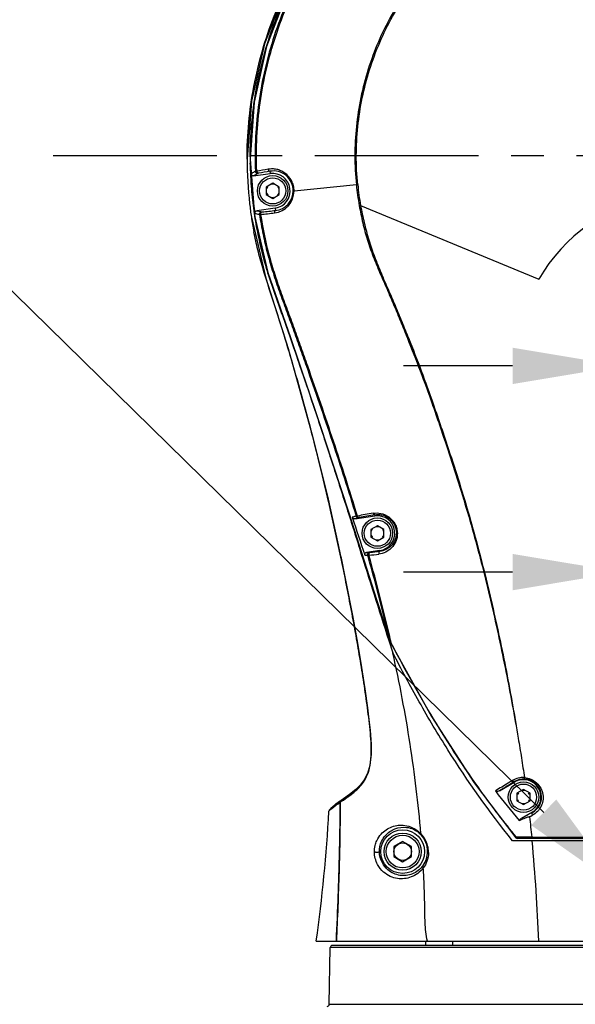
# Model space of a CAD drawing. Header units: millimetres. Extents: x 7426 to 8300, y 123 to 421.
# Tile 68 of 197: x 8007.33 to 8013.7, y 237.42 to 248.71. Entities that reach past the tile are written whole.
import ezdxf
from ezdxf import colors
from ezdxf.entities.mleader import LeaderData, LeaderLine
from ezdxf.math import Vec2, Vec3

# ---------------------------------------------------------------- set-up
doc = ezdxf.new("R2010")
doc.units = ezdxf.units.MM
doc.linetypes.add('CENTER', pattern=[0.6, 0.375, -0.075, 0.075, -0.075])
for name, color, linetype in [('中心线', 7, 'CENTER'), ('外形图', 7, 'Continuous'), ('多重引线', 7, 'Continuous'), ('尺寸标注', 7, 'Continuous')]:
    doc.layers.add(name, color=color, linetype=linetype)
doc.styles.add('微软雅黑', font='msyh.ttc')
doc.dimstyles.new('尺寸标注_1_20比例', dxfattribs={"dimtxt": 1.5, "dimasz": 1.25, "dimexe": 0.5, "dimexo": 0.4, "dimgap": 0.5, "dimtad": 1, "dimdec": 1, "dimlfac": 20, "dimdsep": 46, "dimtxsty": '微软雅黑', "dimcen": 0.09, "dimadec": 0, "dimazin": 0, "dimtp": 0.01, "dimtm": 0.01, "dimtfac": 1, "dimtdec": 1, "dimtofl": 0, "dimtmove": 0, "dimatfit": 3, "dimfxl": 1, "dimtolj": 1, "dimarcsym": 0})

# ---------------------------------------------------------------- blocks, each defined once
blk = doc.blocks.new('*D1249')
at = {"layer": 'Defpoints', "color": 0}
for p in [(8017.232, 244.741), (8014.232, 238.747), (8017.232, 238.747)]:
    blk.add_point(p, dxfattribs=at)
at = {"layer": '尺寸标注', "color": 0, "lineweight": -2}
for p, q in [((8014.232, 239.147), (8014.232, 245.241)), ((8017.232, 239.147), (8017.232, 245.241)), ((8012.982, 244.741), (8011.732, 244.741)), ((8018.482, 244.741), (8024.577, 244.741))]:
    blk.add_line(p, q, dxfattribs=at)
at = {"layer": '尺寸标注', "color": 0}
for points in [[(8012.982, 244.532), (8012.982, 244.949), (8014.232, 244.741)], [(8018.482, 244.949), (8018.482, 244.532), (8017.232, 244.741)]]:
    blk.add_solid(points, dxfattribs=at)
at = {"layer": '尺寸标注', "color": 0, "insert": (8023.013, 246.016), "char_height": 1.5, "attachment_point": 5, "style": '微软雅黑'}
blk.add_mtext('\\A1;60', dxfattribs=at)
blk = doc.blocks.new('*D1252')
at = {"layer": 'Defpoints', "color": 0}
for p in [(8011.614, 279.847), (8023.632, 227.147), (8043.397, 227.147)]:
    blk.add_point(p, dxfattribs=at)
at = {"layer": '尺寸标注', "color": 0, "lineweight": -2}
for p, q in [((8012.014, 279.847), (8043.897, 279.847)), ((8043.397, 278.597), (8043.397, 228.397)), ((8024.032, 227.147), (8043.897, 227.147))]:
    blk.add_line(p, q, dxfattribs=at)
at = {"layer": '尺寸标注', "color": 0}
for points in [[(8043.605, 278.597), (8043.188, 278.597), (8043.397, 279.847)], [(8043.188, 228.397), (8043.605, 228.397), (8043.397, 227.147)]]:
    blk.add_solid(points, dxfattribs=at)
at = {"layer": '尺寸标注', "color": 0, "insert": (8042.117, 253.497), "char_height": 1.5, "attachment_point": 5, "rotation": 90, "style": '微软雅黑'}
blk.add_mtext('\\A1;1054', dxfattribs=at)
blk = doc.blocks.new('*D1257')
at = {"layer": 'Defpoints', "color": 0}
for p in [(8014.482, 243.277), (8015.732, 226.113), (8014.482, 222.262)]:
    blk.add_point(p, dxfattribs=at)
at = {"layer": '尺寸标注', "color": 0, "lineweight": -2}
for p, q in [((8014.482, 242.877), (8014.482, 221.762)), ((8015.732, 225.713), (8015.732, 221.762)), ((8013.232, 222.262), (8011.982, 222.262)), ((8016.982, 222.262), (8021.301, 222.262))]:
    blk.add_line(p, q, dxfattribs=at)
at = {"layer": '尺寸标注', "color": 0}
for points in [[(8013.232, 222.054), (8013.232, 222.47), (8014.482, 222.262)], [(8016.982, 222.47), (8016.982, 222.054), (8015.732, 222.262)]]:
    blk.add_solid(points, dxfattribs=at)
at = {"layer": '尺寸标注', "color": 0, "insert": (8019.767, 223.538), "char_height": 1.5, "attachment_point": 5, "style": '微软雅黑'}
blk.add_mtext('\\A1;25', dxfattribs=at)
blk = doc.blocks.new('*D1259')
at = {"layer": 'Defpoints', "color": 0}
for p in [(7979.832, 275.372), (8015.732, 226.113), (8015.732, 218.415)]:
    blk.add_point(p, dxfattribs=at)
at = {"layer": '尺寸标注', "color": 0, "lineweight": -2}
for p, q in [((7979.832, 274.972), (7979.832, 217.915)), ((8015.732, 225.713), (8015.732, 217.915)), ((7981.082, 218.415), (8014.482, 218.415))]:
    blk.add_line(p, q, dxfattribs=at)
at = {"layer": '尺寸标注', "color": 0}
for points in [[(7981.082, 218.623), (7981.082, 218.206), (7979.832, 218.415)], [(8014.482, 218.206), (8014.482, 218.623), (8015.732, 218.415)]]:
    blk.add_solid(points, dxfattribs=at)
at = {"layer": '尺寸标注', "color": 0, "insert": (7999.241, 219.693), "char_height": 1.5, "attachment_point": 5, "style": '微软雅黑'}
blk.add_mtext('\\A1;718', dxfattribs=at)
blk = doc.blocks.new('*D1295')
at = {"layer": 'Defpoints', "color": 0}
for p in [(8015.732, 242.377), (8015.732, 242.085), (8014.232, 238.747)]:
    blk.add_point(p, dxfattribs=at)
at = {"layer": '尺寸标注', "color": 0, "lineweight": -2}
for p, q in [((8014.232, 239.147), (8014.232, 242.877)), ((8015.732, 242.485), (8015.732, 242.877)), ((8012.982, 242.377), (8011.732, 242.377)), ((8016.982, 242.377), (8024.666, 242.377))]:
    blk.add_line(p, q, dxfattribs=at)
at = {"layer": '尺寸标注', "color": 0}
for points in [[(8012.982, 242.168), (8012.982, 242.585), (8014.232, 242.377)], [(8016.982, 242.585), (8016.982, 242.168), (8015.732, 242.377)]]:
    blk.add_solid(points, dxfattribs=at)
at = {"layer": '尺寸标注', "color": 0, "insert": (8023.115, 243.652), "char_height": 1.5, "attachment_point": 5, "style": '微软雅黑'}
blk.add_mtext('\\A1;30', dxfattribs=at)

msp = doc.modelspace()

# ---------------------------------------------------------------- linework, layer by layer
at = {"layer": '中心线', "linetype": 'CENTER', "ltscale": 5}
msp.add_line((8021.5911, 247.147), (8007.6298, 247.147), dxfattribs=at)
at = {"layer": '外形图', "color": 7, "linetype": 'Continuous'}
for p, q in [((8009.9717, 247.557), (8009.9404, 247.247)), ((8009.9751, 247.0532), (8009.975, 247.0645)), ((8009.9781, 247.0533), (8009.9778, 247.0645)), ((8010.014, 246.9181), (8010.2042, 246.9451)), ((8010.0337, 246.9712), (8010.0497, 246.9726)), ((8010.2003, 246.9718), (8010.2042, 246.9451)), ((8010.2323, 246.8336), (8010.1573, 246.7903)), ((8010.1573, 246.7903), (8010.1573, 246.7037)), ((8010.3073, 246.7903), (8010.2323, 246.8336)), ((8010.3073, 246.7037), (8010.3073, 246.7903)), ((8011.1916, 246.8168), (8010.4771, 246.7452)), ((8010.1573, 246.7037), (8010.2323, 246.6604)), ((8010.2323, 246.6604), (8010.3073, 246.7037)), ((8010.2604, 246.549), (8010.0497, 246.5191)), ((8010.2604, 246.549), (8010.2642, 246.5223)), ((8011.2396, 246.5801), (8013.2823, 245.7338)), ((8010.1718, 245.8182), (8010.1747, 245.8086)), ((8010.1735, 245.8187), (8010.1762, 245.8091)), ((8010.7558, 244.1213), (8010.722, 244.2227)), ((8010.7562, 244.1215), (8010.7224, 244.2229)), ((8010.6827, 243.9626), (8010.6827, 243.9626)), ((8010.6827, 243.9626), (8010.8588, 243.2469)), ((8010.6827, 243.9626), (8010.8837, 243.1396)), ((8011.0136, 242.5482), (8010.8837, 243.1396)), ((8011.4027, 243.0342), (8011.4046, 243.0201)), ((8011.1728, 242.9878), (8011.4046, 243.0201)), ((8011.4323, 242.9086), (8011.3573, 242.8653)), ((8011.3573, 242.8653), (8011.3573, 242.7787)), ((8011.5073, 242.8653), (8011.4323, 242.9086)), ((8011.5073, 242.7787), (8011.5073, 242.8653)), ((8011.3573, 242.7787), (8011.4323, 242.7354)), ((8011.4323, 242.7354), (8011.5073, 242.7787)), ((8011.0138, 242.5482), (8011.0079, 242.5763)), ((8011.4599, 242.624), (8011.3093, 242.6029)), ((8011.4599, 242.624), (8011.4611, 242.6153)), ((8011.5636, 241.5924), (8011.6098, 241.4506)), ((8011.5641, 241.5926), (8011.6098, 241.4506)), ((8011.5723, 241.5952), (8011.5733, 241.5958)), ((8011.5723, 241.5952), (8011.5751, 241.5868)), ((8011.5751, 241.5868), (8011.5866, 241.5602)), ((8011.5866, 241.5602), (8011.592, 241.563)), ((8012.8315, 239.8688), (8013.0073, 239.9703)), ((8013.0047, 239.9747), (8013.0073, 239.9703)), ((8013.1073, 239.8836), (8013.0323, 239.8403)), ((8013.1823, 239.8403), (8013.1073, 239.8836)), ((8013.0323, 239.8403), (8013.0323, 239.7537)), ((8013.0323, 239.7537), (8013.1073, 239.7104)), ((8013.1073, 239.7104), (8013.1823, 239.7537)), ((8013.1823, 239.7537), (8013.1823, 239.8403)), ((8010.8974, 239.6661), (8010.881, 239.6463)), ((8010.881, 239.6463), (8010.881, 239.6463)), ((8010.903, 239.6709), (8010.8881, 239.6543)), ((8010.8885, 239.654), (8010.8885, 239.654)), ((8010.891, 239.6501), (8010.8914, 239.6505)), ((8010.891, 239.6501), (8010.8913, 239.6504)), ((8010.8773, 239.6345), (8010.8773, 239.6346)), ((8013.2073, 239.6238), (8013.0821, 239.5516)), ((8013.2073, 239.6238), (8013.2088, 239.6212)), ((8013.0266, 239.3376), (8013.0188, 239.3313)), ((8013.038, 239.3376), (8013.0267, 239.3376)), ((8018.0277, 239.322), (8013.038, 239.322)), ((8013.2023, 239.3377), (8013.2125, 239.3377)), ((8011.7223, 239.2875), (8011.6223, 239.2298)), ((8011.6223, 239.2298), (8011.6223, 239.1143)), ((8011.8223, 239.2298), (8011.7223, 239.2875)), ((8011.8223, 239.1143), (8011.8223, 239.2298)), ((8018.115, 239.297), (8012.9817, 239.297)), ((8011.6223, 239.1143), (8011.7223, 239.0566)), ((8011.7223, 239.0566), (8011.8223, 239.1143)), ((8010.7323, 238.147), (8010.9626, 238.147)), ((8010.8801, 237.4216), (8010.8914, 238.0725)), ((8020.5721, 238.0725), (8010.8914, 238.0725)), ((8020.5471, 238.097), (8010.9164, 238.097)), ((8010.9626, 238.1465), (8020.502, 238.1465)), ((8011.9823, 238.147), (8011.9823, 238.097)), ((8012.2953, 238.147), (8012.2953, 238.097)), ((8010.8801, 237.4216), (8020.5845, 237.4216))]:
    msp.add_line(p, q, dxfattribs=at)
for points in [[(8019.8847, 243.971), (8019.674, 245.592), (8019.3641, 247.0157), (8019.0389, 248.0819), (8018.693, 248.9068), (8018.2673, 249.6156), (8017.7991, 250.1966), (8017.2997, 250.6541), (8016.7385, 251.0314), (8016.1252, 251.3221), (8015.4757, 251.5188), (8014.8053, 251.6165), (8014.1241, 251.6135), (8013.4503, 251.5097), (8012.8042, 251.3087), (8012.1965, 251.0142), (8011.6369, 250.631), (8011.14, 250.1687), (8010.7192, 249.6403), (8010.3832, 249.0577), (8010.1375, 248.431), (8009.9881, 247.7765)], [(8019.4611, 244.2452), (8019.3489, 245.7241), (8019.1704, 246.9078), (8018.9698, 247.8451), (8018.7481, 248.6124), (8018.4598, 249.2395), (8018.0906, 249.8105), (8017.6477, 250.3164), (8017.1455, 250.7428), (8016.5844, 251.0922), (8015.9764, 251.3565), (8015.3376, 251.5289), (8014.6803, 251.6056), (8014.0136, 251.5851), (8013.3579, 251.4682), (8012.7325, 251.2585), (8012.1451, 250.9594), (8011.6047, 250.5754), (8011.126, 250.1165), (8010.7215, 249.5948), (8010.3984, 249.0204), (8010.1622, 248.4029), (8010.0202, 247.7646), (8009.9742, 247.1113)], [(8009.9881, 247.7765), (8009.9385, 247.1112), (8009.9386, 247.1086)], [(8009.9742, 247.1113), (8010.0247, 246.4642), (8010.1749, 245.813), (8010.4347, 245.0664), (8010.739, 244.1728), (8011.1044, 243.0544), (8011.5723, 241.5952)], [(8009.9884, 246.4461), (8010.1522, 245.7481), (8010.41, 244.9388), (8010.6827, 243.9626)], [(8010.8588, 243.2469), (8010.9836, 242.6906), (8011.0751, 242.2466), (8011.1459, 241.8772), (8011.2027, 241.5609), (8011.249, 241.2843), (8011.2871, 241.0388), (8011.3181, 240.8187), (8011.3423, 240.6191), (8011.358, 240.439), (8011.3602, 240.287), (8011.3475, 240.1671), (8011.3212, 240.0716), (8011.2817, 239.9938), (8011.235, 239.9326), (8011.1834, 239.8821), (8011.1276, 239.8374), (8011.0695, 239.7953), (8011.0173, 239.7589)], [(8011.0124, 242.5542), (8011.1024, 242.1073), (8011.17, 241.7456), (8011.223, 241.4419), (8011.2656, 241.1802), (8011.3, 240.9505), (8011.3274, 240.7464), (8011.3481, 240.563), (8011.3599, 240.3995), (8011.359, 240.265), (8011.3458, 240.1582), (8011.3199, 240.0682), (8011.2822, 239.9947), (8011.2376, 239.9356), (8011.1873, 239.8855), (8011.132, 239.8406), (8011.0731, 239.7978), (8011.0173, 239.7589)], [(8011.5866, 241.5602), (8012.0519, 240.7193), (8012.5418, 239.9604), (8013.0187, 239.3312)], [(8011.0173, 239.7589), (8010.9428, 239.7052), (8010.8974, 239.6661)], [(8010.8792, 239.6427), (8010.8782, 239.6398), (8010.8775, 239.6364), (8010.8773, 239.6345)], [(8010.8807, 239.6457), (8010.8802, 239.6448), (8010.8792, 239.6427)], [(8011.0001, 239.7467), (8010.955, 239.7145), (8010.9502, 239.7106)]]:
    msp.add_lwpolyline(points, dxfattribs=at)
for centre, radius in [((8010.2323, 246.747), 0.175), ((8010.2323, 246.747), 0.15), ((8011.4323, 242.822), 0.175), ((8011.4323, 242.822), 0.15), ((8013.1073, 239.797), 0.175), ((8013.1073, 239.797), 0.15), ((8011.7223, 239.172), 0.25), ((8011.7223, 239.172), 0.2125), ((8011.7223, 239.172), 0.1875), ((8011.7223, 239.172), 0.1)]:
    msp.add_circle(centre, radius, dxfattribs=at)
for centre, radius, start, end in [((8014.4192, 247.1251), 4.446, 154.87631, 179.9928), ((8014.5465, 247.115), 4.6077, 180.04896, 186.43861), ((8014.3882, 247.1276), 4.4151, 180.02529, 180.21227), ((8014.3784, 247.1275), 4.4053, 180.21092, 184.29217), ((8014.3893, 247.1285), 4.4148, 179.88823, 180.22252), ((8014.3879, 247.1285), 4.4134, 180.2225, 180.83117), ((8014.4244, 247.1309), 4.4499, 181.00041, 188.35938), ((8019.5357, 192.6231), 55.1712, 99.76238, 99.90048), ((8010.0107, 246.9428), 0.0252, 182.62165, 187.92437), ((8014.4269, 247.1359), 4.4455, 182.5322, 188.34343), ((8019.3836, 193.592), 54.164, 99.76145, 99.90186), ((8010.2395, 246.7481), 0.2271, 359.7336, 99.92333), ((8010.2323, 246.747), 0.2, 278.08263, 98.08263), ((8010.2323, 246.747), 0.075, 139.99763, 160.00237), ((8010.2323, 246.747), 0.075, 79.99763, 100.00237), ((8010.2323, 246.747), 0.075, 19.99763, 40.00237), ((8011.1248, 247.7122), 0.8978, 274.26566, 275.26429), ((8014.5197, 247.1488), 3.3444, 185.69654, 189.83313), ((8014.4801, 247.1374), 3.2882, 185.57156, 189.75862), ((8010.2323, 246.747), 0.075, 199.99763, 220.00237), ((8010.2323, 246.747), 0.075, 259.99763, 280.00237), ((8010.2237, 246.7459), 0.2533, 276.3953, 359.82268), ((8010.2395, 246.748), 0.227, 276.24225, 359.78139), ((8010.2323, 246.747), 0.075, 319.99763, 340.00237), ((8015.0122, 244.7301), 2, 52.40948, 149.87949), ((8014.3064, 247.0873), 4.366, 186.43005, 188.44433), ((8014.0859, 247.0544), 4.1431, 188.44205, 190.78973), ((8014.4699, 247.1364), 4.4957, 188.34371, 189.03715), ((8014.2549, 247.0971), 4.2772, 188.96993, 197.18764), ((8004.8459, 294.6694), 48.4776, 276.21878, 276.40267), ((8004.7704, 295.4943), 49.2792, 276.22021, 276.40087), ((8015.6463, 247.5411), 5.7378, 197.31754, 198.65253), ((7987.6705, 238.1123), 23.7424, 16.50667, 17.19495), ((7927.8337, 216.4308), 87.4239, 18.53601, 19.070428), ((7984.7205, 237.243), 26.8178, 14.51106, 16.49659), ((7981.4145, 236.3735), 30.2362, 13.02302, 14.53643), ((7980.8855, 236.2474), 30.78, 12.83166, 13.02983), ((7980.7267, 236.2119), 30.9427, 11.86938, 12.83039), ((8017.3822, 207.8418), 35.7162, 99.66739, 99.9627), ((8017.0734, 209.7224), 33.791, 99.66103, 99.97057), ((8012.2635, 239.6567), 3.5051, 107.38449, 108.13105), ((8011.4323, 242.822), 0.2, 277.94772, 97.94772), ((8011.4323, 242.822), 0.075, 139.99763, 160.00237), ((8011.4323, 242.822), 0.075, 79.99763, 100.00237), ((8011.4323, 242.822), 0.075, 19.99763, 40.00237), ((8011.4323, 242.822), 0.075, 199.99763, 220.00237), ((8011.4323, 242.822), 0.075, 259.99763, 280.00237), ((8011.4323, 242.822), 0.075, 319.99763, 340.00237), ((8011.333, 247.9608), 5.3579, 269.7465, 270.08987), ((8011.3677, 242.5803), 0.0343, 187.89932, 197.1016), ((8008.0509, 274.239), 31.8386, 275.92021, 276.12702), ((8008.0114, 274.7641), 32.3333, 275.92271, 276.12473), ((8011.4839, 242.5926), 0.0363, 187.90285, 196.60458), ((8011.3101, 242.5779), 0.0228, 188.19732, 198.63255), ((8011.3484, 247.6915), 5.1213, 269.32998, 269.70382), ((7992.2134, 237.1515), 19.8745, 12.92775, 15.82174), ((8075.9833, 262.6989), 67.779, 197.726135, 198.139832), ((8011.7231, 241.6571), 0.1619, 202.25962, 203.3213), ((8011.7165, 241.6542), 0.1547, 203.30199, 207.11636), ((8011.6855, 241.6368), 0.1191, 212.47868, 218.27042), ((8010.2946, 240.3236), 1.0677, 356.66373, 356.82027), ((8013.1012, 239.7894), 0.2315, 85.87365, 121.25928), ((8013.1114, 239.801), 0.2038, 86.0257, 121.55566), ((8013.1073, 239.797), 0.2, 300, 120), ((8013.1104, 239.8004), 0.2045, 359.05859, 85.74916), ((8020.6563, 245.851), 9.8866, 217.24005, 219.76401), ((8060.5384, 162.0275), 91.2973, 121.375636, 121.503024), ((8013.1073, 239.797), 0.075, 79.99763, 100.00237), ((8013.1073, 239.797), 0.075, 139.99763, 160.00237), ((8013.1073, 239.797), 0.075, 199.99763, 220.00237), ((8013.1073, 239.797), 0.075, 19.99763, 40.00237), ((8013.1073, 239.797), 0.075, 319.99763, 340.00237), ((8013.1107, 239.8003), 0.2042, 298.72362, 359.09635), ((8010.9025, 239.6331), 0.0252, 158.46216, 176.71974), ((8010.9023, 239.6332), 0.025, 123.62233, 158.39978), ((7981.8804, 239.8375), 29.126, 358.74994, 359.80428), ((8012.4966, 237.6009), 2.6055, 124.45977, 124.89085), ((8011.0317, 239.7379), 0.0255, 151.56885, 161.12205), ((8011.0315, 239.738), 0.0252, 142.16899, 151.56801), ((8013.1073, 239.797), 0.075, 259.99763, 280.00237), ((7993.0192, 240.6245), 17.8855, 352.03806, 356.82727), ((8011.7283, 239.1752), 0.2799, 359.3621, 43.24553), ((8013.038, 239.347), 0.025, 219.44142, 270), ((7977.2495, 239.9373), 33.758, 358.26062, 358.75208), ((7992.5714, 237.3553), 20.7263, 2.18811, 5.37577), ((8011.7285, 239.175), 0.2797, 324.54485, 359.3853), ((7970.6919, 240.1348), 40.3186, 357.92488, 358.26294), ((7942.2167, 241.2085), 68.814, 357.450168, 357.89002), ((8010.9164, 238.072), 0.025, 90, 179), ((8010.8551, 237.422), 0.025, 270, 359)]:
    msp.add_arc(centre, radius, start, end, dxfattribs=at)
for points, knots in [([(8009.9388, 247.1111), (8009.9386, 247.39), (8009.9909, 247.9493), (8010.2243, 248.7577), (8010.6024, 249.5097), (8011.114, 250.1781), (8011.7391, 250.7413), (8012.4556, 251.1828), (8013.242, 251.4831), (8014.0697, 251.6344), (8014.9113, 251.6338), (8015.7385, 251.4787), (8016.5232, 251.1749), (8017.2396, 250.7332), (8017.8622, 250.1664), (8018.2852, 249.6078), (8018.5781, 249.1323), (8018.7706, 248.7598), (8018.9342, 248.374), (8019.0295, 248.1114), (8019.0746, 247.9793)], [0, 0, 0, 0, 0.0624798, 0.1249696, 0.1874614, 0.2499525, 0.3124467, 0.3749391, 0.4374312, 0.4999242, 0.5624174, 0.6249086, 0.6873999, 0.7498911, 0.8123879, 0.8748952, 0.906181, 0.9374428, 0.9687153, 1, 1, 1, 1]), ([(8009.9745, 247.1371), (8009.975, 247.3859), (8010.0181, 247.8843), (8010.2078, 248.6094), (8010.5145, 249.2935), (8010.9302, 249.9174), (8011.4444, 250.4629), (8012.0401, 250.9179), (8012.7026, 251.2688), (8013.4147, 251.5035), (8014.1554, 251.6179), (8014.905, 251.6112), (8015.6432, 251.4803), (8016.3496, 251.2295), (8017.0052, 250.866), (8017.5919, 250.3991), (8018.0925, 249.8413), (8018.3623, 249.4204), (8018.4805, 249.2015)], [0, 0, 0, 0, 0.0624969, 0.1249949, 0.1874945, 0.2499927, 0.3124928, 0.374994, 0.4374921, 0.4999912, 0.5624926, 0.6249934, 0.6874924, 0.749993, 0.8124926, 0.8749916, 0.937492, 1, 1, 1, 1]), ([(8018.7559, 248.5969), (8018.6792, 248.8056), (8018.4936, 249.2117), (8018.1361, 249.7772), (8017.7019, 250.2869), (8017.1967, 250.7263), (8016.6321, 251.0861), (8016.0206, 251.3586), (8015.3758, 251.5387), (8014.7113, 251.621), (8014.042, 251.6046), (8013.3822, 251.4917), (8012.746, 251.2828), (8012.1483, 250.981), (8011.602, 250.5941), (8011.1174, 250.1322), (8010.7063, 249.6039), (8010.4879, 249.2143), (8010.3937, 249.0128)], [0, 0, 0, 0, 0.0625017, 0.1250082, 0.1875085, 0.2500072, 0.3125065, 0.3750061, 0.4375055, 0.5000045, 0.5625051, 0.6250055, 0.6875044, 0.7500023, 0.8125026, 0.875003, 0.9375011, 1, 1, 1, 1]), ([(8013.6354, 251.5154), (8013.3773, 251.4658), (8012.8688, 251.3207), (8012.1583, 250.9698), (8011.5212, 250.4986), (8010.9751, 249.9245), (8010.5402, 249.2619), (8010.2287, 248.5333), (8010.0492, 247.7617), (8010.0234, 247.2336), (8010.0339, 246.9712)], [0, 0, 0, 0, 0.1250116, 0.2500105, 0.3750236, 0.5000334, 0.6250403, 0.7500534, 0.875041, 1, 1, 1, 1]), ([(8010.0498, 246.9726), (8010.0391, 247.2341), (8010.0656, 247.7602), (8010.2452, 248.5285), (8010.5552, 249.2544), (8010.988, 249.9147), (8011.5311, 250.4876), (8012.1659, 250.9568), (8012.8735, 251.3065), (8013.3801, 251.4514), (8013.6371, 251.501)], [0, 0, 0, 0, 0.1249512, 0.2499406, 0.3749504, 0.4999606, 0.6249713, 0.7499855, 0.8749881, 1, 1, 1, 1]), ([(8017.8792, 247.1647), (8017.8555, 247.2732), (8017.8069, 247.4901), (8017.7282, 247.8142), (8017.6551, 248.0828), (8017.5843, 248.2941), (8017.5026, 248.5015), (8017.3802, 248.7527), (8017.1436, 249.1316), (8016.7788, 249.5587), (8016.2464, 249.9714), (8015.6419, 250.2691), (8014.9895, 250.437), (8014.3167, 250.4729), (8013.6506, 250.371), (8013.0186, 250.1378), (8012.446, 249.7827), (8011.9571, 249.319), (8011.5716, 248.7665), (8011.3053, 248.1476), (8011.1688, 247.4882), (8011.1689, 247.0386), (8011.1916, 246.8168)], [0, 0, 0, 0, 0.0311301, 0.0623009, 0.0935093, 0.1091127, 0.1247293, 0.1559904, 0.1872645, 0.2497697, 0.3122889, 0.3748081, 0.4373349, 0.4998599, 0.5623832, 0.6249089, 0.6874334, 0.7499579, 0.8124823, 0.8750029, 0.9375122, 1, 1, 1, 1]), ([(8011.2072, 246.8182), (8011.185, 247.039), (8011.1856, 247.3751), (8011.254, 247.8146), (8011.3662, 248.2452), (8011.5875, 248.759), (8011.9713, 249.309), (8012.4579, 249.7707), (8013.0279, 250.1244), (8013.6571, 250.3568), (8014.3203, 250.4576), (8014.99, 250.4219), (8015.5316, 250.2817), (8015.9405, 250.1059), (8016.2322, 249.943), (8016.5057, 249.7512), (8016.759, 249.5334), (8016.9888, 249.2909), (8017.1917, 249.0257), (8017.3691, 248.7431), (8017.5168, 248.4437), (8017.6273, 248.1291), (8017.7163, 247.8086), (8017.7942, 247.4855), (8017.8433, 247.2696), (8017.8665, 247.1614)], [0, 0, 0, 0, 0.062459, 0.0937399, 0.1250252, 0.1875227, 0.2500228, 0.3125224, 0.3750223, 0.4375228, 0.5000216, 0.5625227, 0.625024, 0.6563138, 0.6876035, 0.7188921, 0.7501789, 0.7814606, 0.8127355, 0.8440002, 0.8752468, 0.9064747, 0.9376747, 0.9688507, 1, 1, 1, 1]), ([(8010.2004, 246.9718), (8010.1957, 246.9714), (8010.185, 246.9784), (8010.1816, 246.9892), (8010.1808, 246.9953)], [0, 0, 0, 0, 0.4269384, 1, 1, 1, 1]), ([(8010.4771, 246.7452), (8010.4776, 246.766), (8010.4719, 246.8077), (8010.4436, 246.8826), (8010.3911, 246.9426), (8010.3276, 246.9787), (8010.2789, 246.995), (8010.2294, 247), (8010.1969, 246.9973), (8010.1809, 246.9953)], [0, 0, 0, 0, 0.142339, 0.2825697, 0.5424544, 0.6630843, 0.7785801, 0.8901778, 1, 1, 1, 1]), ([(8010.0337, 246.9712), (8010.029, 246.9687), (8010.0125, 246.9596), (8009.9964, 246.9497), (8009.9855, 246.9416)], [0, 0, 0, 0, 0.2820302, 1, 1, 1, 1]), ([(8010.014, 246.9181), (8010.0097, 246.9174), (8010.0004, 246.9186), (8009.9931, 246.9243), (8009.9905, 246.9278)], [0, 0, 0, 0, 0.5000395, 1, 1, 1, 1]), ([(8010.014, 246.9181), (8010.0173, 246.9205), (8010.0327, 246.9313), (8010.0491, 246.9407), (8010.0621, 246.9475)], [0, 0, 0, 0, 0.2185079, 1, 1, 1, 1]), ([(8010.0621, 246.9474), (8010.0558, 246.9466), (8010.0419, 246.9501), (8010.0348, 246.9625), (8010.0339, 246.9689)], [0, 0, 0, 0, 0.4993059, 1, 1, 1, 1]), ([(8010.0497, 246.9726), (8010.0506, 246.9664), (8010.0542, 246.9554), (8010.0653, 246.9487), (8010.0701, 246.9491)], [0, 0, 0, 0, 0.5658251, 1, 1, 1, 1]), ([(8010.0695, 246.9491), (8010.0686, 246.949), (8010.0661, 246.9485), (8010.0635, 246.9482), (8010.0621, 246.9475)], [0, 0, 0, 0, 0.3714014, 1, 1, 1, 1]), ([(8009.9855, 246.7978), (8009.9917, 246.7148), (8010.0089, 246.549), (8010.0481, 246.3022), (8010.1016, 246.058), (8010.1471, 245.8977), (8010.1718, 245.8182)], [0, 0, 0, 0, 0.2499866, 0.4999956, 0.7499837, 1, 1, 1, 1]), ([(8010.477, 246.7451), (8010.4745, 246.7453), (8010.4711, 246.7456), (8010.4678, 246.7464), (8010.4666, 246.7468), (8010.4665, 246.7472)], [0, 0, 0, 0, 0.7012657, 0.9035431, 1, 1, 1, 1]), ([(8011.2396, 246.5801), (8011.2383, 246.5799), (8011.2333, 246.5791), (8011.2283, 246.5782), (8011.2245, 246.5777)], [0, 0, 0, 0, 0.2607169, 1, 1, 1, 1]), ([(8011.2245, 246.5777), (8011.236, 246.5111), (8011.2632, 246.3785), (8011.3164, 246.1827), (8011.3831, 245.9912), (8011.461, 245.8042), (8011.5432, 245.6191), (8011.6232, 245.4332), (8011.7004, 245.2463), (8011.8012, 244.9964), (8011.9256, 244.6838), (8012.0401, 244.3676), (8012.1274, 244.1136), (8012.2136, 243.8598), (8012.3188, 243.5421), (8012.4381, 243.1596), (8012.585, 242.649), (8012.7443, 242.0084), (8012.9083, 241.2398), (8013.0036, 240.7273), (8013.0468, 240.4718)], [0, 0, 0, 0, 0.031742, 0.0634931, 0.0951989, 0.1268897, 0.1585919, 0.1902698, 0.2219207, 0.2535566, 0.3167859, 0.3798956, 0.4114093, 0.4428974, 0.5057799, 0.5685059, 0.6310225, 0.7552618, 0.8783178, 1, 1, 1, 1]), ([(8011.2396, 246.5801), (8011.2516, 246.5136), (8011.2795, 246.3814), (8011.3323, 246.1856), (8011.3974, 245.9937), (8011.4737, 245.8061), (8011.5552, 245.6208), (8011.6351, 245.435), (8011.7124, 245.2481), (8011.8143, 244.9986), (8011.937, 244.6853), (8012.0503, 244.3688), (8012.1373, 244.1148), (8012.2231, 243.8608), (8012.3276, 243.543), (8012.4468, 243.1605), (8012.5926, 242.6495), (8012.751, 242.0089), (8012.9146, 241.2405), (8013.0064, 240.7275), (8013.0468, 240.4718)], [0, 0, 0, 0, 0.0317261, 0.0634482, 0.0951525, 0.1268561, 0.1585444, 0.1902162, 0.2218774, 0.2535272, 0.3167636, 0.3798837, 0.411402, 0.4428946, 0.5057902, 0.5685307, 0.6310584, 0.755325, 0.8783983, 1, 1, 1, 1]), ([(8010.0284, 246.4908), (8010.0275, 246.4971), (8010.031, 246.5111), (8010.0434, 246.5182), (8010.0497, 246.5191)], [0, 0, 0, 0, 0.5001254, 1, 1, 1, 1]), ([(8010.0285, 246.4907), (8010.0322, 246.4893), (8010.0496, 246.4834), (8010.0675, 246.4791), (8010.0816, 246.4763)], [0, 0, 0, 0, 0.2171111, 1, 1, 1, 1]), ([(8010.1026, 246.5047), (8010.0975, 246.5058), (8010.0797, 246.5097), (8010.062, 246.5145), (8010.0497, 246.5191)], [0, 0, 0, 0, 0.2829487, 1, 1, 1, 1]), ([(8010.0816, 246.4762), (8010.0806, 246.4825), (8010.0839, 246.4965), (8010.0963, 246.5038), (8010.1027, 246.5047)], [0, 0, 0, 0, 0.5008247, 1, 1, 1, 1]), ([(8010.0814, 246.4763), (8010.0928, 246.401), (8010.1194, 246.2509), (8010.1707, 246.0283), (8010.2344, 245.809), (8010.3088, 245.5932), (8010.3879, 245.3793), (8010.466, 245.1652), (8010.5426, 244.9508), (8010.6436, 244.6649), (8010.7691, 244.3079), (8010.9635, 243.7365), (8011.1021, 243.3062), (8011.1898, 243.0184)], [0, 0, 0, 0, 0.0628515, 0.1257053, 0.1884891, 0.2512392, 0.3139931, 0.3767008, 0.4393458, 0.5019353, 0.6269465, 0.7516718, 1, 1, 1, 1]), ([(8010.0973, 246.4771), (8010.0937, 246.4767), (8010.0886, 246.4765), (8010.0832, 246.4757), (8010.0816, 246.4762)], [0, 0, 0, 0, 0.6824561, 1, 1, 1, 1]), ([(8010.0973, 246.4771), (8010.0963, 246.4833), (8010.0968, 246.4949), (8010.1057, 246.5044), (8010.1105, 246.5053)], [0, 0, 0, 0, 0.5641006, 1, 1, 1, 1]), ([(8011.2031, 243.0195), (8011.1594, 243.1631), (8011.0699, 243.4502), (8010.9296, 243.8797), (8010.7833, 244.3086), (8010.6591, 244.6659), (8010.5586, 244.9519), (8010.482, 245.1663), (8010.403, 245.3801), (8010.3239, 245.594), (8010.2499, 245.8098), (8010.1651, 246.1022), (8010.1199, 246.3265), (8010.0973, 246.4771)], [0, 0, 0, 0, 0.1239111, 0.2482836, 0.3730111, 0.4980169, 0.5606083, 0.623263, 0.6859875, 0.7487533, 0.8115136, 0.8743117, 1, 1, 1, 1]), ([(8010.1026, 246.5047), (8010.1034, 246.5046), (8010.1058, 246.5049), (8010.1082, 246.505), (8010.1098, 246.5052)], [0, 0, 0, 0, 0.3290372, 1, 1, 1, 1]), ([(8010.2642, 246.5223), (8010.2596, 246.5214), (8010.2512, 246.5117), (8010.251, 246.5004), (8010.2519, 246.4942)], [0, 0, 0, 0, 0.4273393, 1, 1, 1, 1]), ([(8010.1177, 245.8659), (8010.0976, 245.9339), (8010.0597, 246.0706), (8010.0294, 246.2091), (8010.0161, 246.2788)], [0, 0, 0, 0, 0.4998705, 1, 1, 1, 1]), ([(8010.3517, 245.1311), (8010.3137, 245.2539), (8010.2351, 245.4986), (8010.1542, 245.7427), (8010.1177, 245.8659)], [0, 0, 0, 0, 0.4999684, 1, 1, 1, 1]), ([(8010.1747, 245.8086), (8010.2023, 245.7203), (8010.2628, 245.5455), (8010.3573, 245.2846), (8010.4479, 245.0223), (8010.5378, 244.7599), (8010.6272, 244.4972), (8010.745, 244.1465), (8010.8894, 243.7072), (8011.0598, 243.1791), (8011.2838, 242.4739), (8011.4497, 241.9444), (8011.5636, 241.5924)], [0, 0, 0, 0, 0.0624984, 0.125003, 0.1875026, 0.2500021, 0.3125021, 0.3750019, 0.5000017, 0.6250013, 0.7500009, 1, 1, 1, 1]), ([(8010.4596, 244.9948), (8010.4186, 245.1135), (8010.3353, 245.3506), (8010.25, 245.5869), (8010.2099, 245.706)], [0, 0, 0, 0, 0.4999647, 1, 1, 1, 1]), ([(8011.3497, 242.2892), (8011.252, 242.5949), (8011.0571, 243.2067), (8010.8576, 243.8169), (8010.7562, 244.1215)], [0, 0, 0, 0, 0.4999999, 1, 1, 1, 1]), ([(8011.3844, 243.0509), (8011.4134, 243.0559), (8011.4774, 243.0548), (8011.5704, 243.0143), (8011.6302, 242.9455), (8011.6562, 242.8773), (8011.6657, 242.8087), (8011.6505, 242.7277), (8011.5998, 242.651), (8011.5301, 242.6006), (8011.4761, 242.5852), (8011.4491, 242.5823)], [0, 0, 0, 0, 0.1167679, 0.2476827, 0.3917439, 0.4648408, 0.5353673, 0.6649173, 0.782188, 0.8921589, 1, 1, 1, 1]), ([(8011.3844, 243.0509), (8011.3859, 243.0462), (8011.39, 243.0381), (8011.3989, 243.0338), (8011.4027, 243.0342)], [0, 0, 0, 0, 0.5648046, 1, 1, 1, 1]), ([(8011.4027, 243.0342), (8011.4282, 243.0386), (8011.4852, 243.0379), (8011.569, 243.0014), (8011.6339, 242.9261), (8011.6572, 242.8301), (8011.6389, 242.7415), (8011.5932, 242.6744), (8011.5318, 242.6309), (8011.4847, 242.6178), (8011.4611, 242.6153)], [0, 0, 0, 0, 0.1153535, 0.2472689, 0.3954405, 0.5414787, 0.6712286, 0.7869278, 0.894628, 1, 1, 1, 1]), ([(8011.1897, 243.0184), (8011.1859, 243.0173), (8011.1711, 243.0128), (8011.1563, 243.0079), (8011.1453, 243.0045)], [0, 0, 0, 0, 0.2568477, 1, 1, 1, 1]), ([(8011.1728, 242.9878), (8011.1671, 242.987), (8011.1549, 242.9893), (8011.1471, 242.9991), (8011.1453, 243.0046)], [0, 0, 0, 0, 0.5003775, 1, 1, 1, 1]), ([(8011.1897, 243.0184), (8011.1904, 243.0183), (8011.1949, 243.0183), (8011.1993, 243.0189), (8011.203, 243.0194)], [0, 0, 0, 0, 0.1535533, 1, 1, 1, 1]), ([(8011.1897, 243.0184), (8011.1916, 243.0131), (8011.199, 243.0035), (8011.2108, 243.001), (8011.2163, 243.0017)], [0, 0, 0, 0, 0.5034561, 1, 1, 1, 1]), ([(8011.2074, 243.0111), (8011.2084, 243.0097), (8011.2123, 243.0053), (8011.2185, 243.0026), (8011.2227, 243.003)], [0, 0, 0, 0, 0.2823253, 1, 1, 1, 1]), ([(8011.2163, 243.0017), (8011.2166, 243.0018), (8011.2187, 243.0023), (8011.2209, 243.0027), (8011.2228, 243.003)], [0, 0, 0, 0, 0.1474761, 1, 1, 1, 1]), ([(8011.2874, 242.5742), (8011.2865, 242.5807), (8011.2901, 242.595), (8011.3029, 242.602), (8011.3093, 242.6029)], [0, 0, 0, 0, 0.4998913, 1, 1, 1, 1]), ([(8011.3209, 242.5746), (8011.32, 242.5809), (8011.3232, 242.5946), (8011.3353, 242.602), (8011.3414, 242.6029)], [0, 0, 0, 0, 0.5053242, 1, 1, 1, 1]), ([(8011.3478, 242.6034), (8011.3429, 242.6025), (8011.3337, 242.5935), (8011.3328, 242.5817), (8011.3337, 242.5756)], [0, 0, 0, 0, 0.4429861, 1, 1, 1, 1]), ([(8011.3478, 242.6034), (8011.347, 242.6033), (8011.3449, 242.6031), (8011.3428, 242.6029), (8011.3414, 242.6029)], [0, 0, 0, 0, 0.3365892, 1, 1, 1, 1]), ([(8011.4611, 242.6153), (8011.4565, 242.6145), (8011.4477, 242.6052), (8011.4471, 242.5938), (8011.448, 242.5876)], [0, 0, 0, 0, 0.4344383, 1, 1, 1, 1]), ([(8011.3607, 240.2644), (8011.3656, 240.3539), (8011.3542, 240.5401), (8011.3198, 240.8206), (8011.2783, 241.1083), (8011.2319, 241.3967), (8011.1819, 241.6851), (8011.1111, 242.0694), (8011.0538, 242.3569), (8011.0138, 242.5482)], [0, 0, 0, 0, 0.1162695, 0.2408849, 0.3668122, 0.493199, 0.6197939, 0.7464873, 1, 1, 1, 1]), ([(8011.3349, 242.5702), (8011.3334, 242.5701), (8011.3291, 242.5698), (8011.3247, 242.5696), (8011.3219, 242.5703)], [0, 0, 0, 0, 0.3304526, 1, 1, 1, 1]), ([(8011.5732, 241.5958), (8011.5545, 241.677), (8011.477, 242.0034), (8011.3907, 242.3277), (8011.3219, 242.5702)], [0, 0, 0, 0, 0.2484594, 1, 1, 1, 1]), ([(8013.0267, 239.3376), (8012.8861, 239.5081), (8012.5494, 239.9468), (8012.0658, 240.688), (8011.7443, 241.2685), (8011.592, 241.5629)], [0, 0, 0, 0, 0.2500238, 0.625016, 1, 1, 1, 1]), ([(8011.9309, 239.3779), (8011.9021, 239.7215), (8011.8181, 240.4166), (8011.6866, 241.1042), (8011.6098, 241.4506)], [0, 0, 0, 0, 0.4928104, 1, 1, 1, 1]), ([(8012.9817, 239.2971), (8012.7139, 239.6284), (8012.3447, 240.1527), (8011.9091, 240.8854), (8011.7075, 241.2612), (8011.6098, 241.4506)], [0, 0, 0, 0, 0.4999032, 0.7499528, 1, 1, 1, 1]), ([(8013.0468, 240.4718), (8013.0531, 240.4341), (8013.0664, 240.3588), (8013.0847, 240.2459), (8013.1015, 240.133), (8013.1126, 240.0578), (8013.1179, 240.0203)], [0, 0, 0, 0, 0.2510489, 0.5014094, 0.7509886, 1, 1, 1, 1]), ([(8011.0224, 239.7492), (8011.0494, 239.7678), (8011.1101, 239.8088), (8011.1875, 239.8687), (8011.2522, 239.9368), (8011.3034, 240.0122), (8011.3461, 240.1224), (8011.3575, 240.2107), (8011.3605, 240.2615)], [0, 0, 0, 0, 0.1529826, 0.3412369, 0.4544002, 0.5891873, 0.763038, 1, 1, 1, 1]), ([(8012.9812, 239.9873), (8012.9646, 239.9772), (8012.8994, 239.9376), (8012.8342, 239.8978), (8012.7855, 239.8681)], [0, 0, 0, 0, 0.2529056, 1, 1, 1, 1]), ([(8012.9811, 239.9873), (8012.9828, 239.9848), (8012.9882, 239.9779), (8012.9991, 239.9718), (8013.0047, 239.9747)], [0, 0, 0, 0, 0.3183413, 1, 1, 1, 1]), ([(8013.1179, 240.0203), (8013.1431, 240.0186), (8013.1941, 240.0065), (8013.2606, 239.964), (8013.309, 239.9014), (8013.3332, 239.8282), (8013.3326, 239.7539), (8013.31, 239.6859), (8013.2691, 239.6292), (8013.2322, 239.6012), (8013.2123, 239.5903)], [0, 0, 0, 0, 0.1288312, 0.2620061, 0.3951067, 0.5243006, 0.6482809, 0.7676673, 0.8842228, 1, 1, 1, 1]), ([(8013.1255, 240.0043), (8013.1233, 240.0047), (8013.1193, 240.0107), (8013.1182, 240.0164), (8013.1179, 240.0203)], [0, 0, 0, 0, 0.3705528, 1, 1, 1, 1]), ([(8012.8315, 239.8688), (8012.8244, 239.8647), (8012.8096, 239.8585), (8012.7903, 239.8617), (8012.7855, 239.8681)], [0, 0, 0, 0, 0.5087149, 1, 1, 1, 1]), ([(8011.0174, 239.7589), (8011.014, 239.7566), (8011.0083, 239.7503), (8011.0063, 239.7421), (8011.0063, 239.738)], [0, 0, 0, 0, 0.4999818, 1, 1, 1, 1]), ([(8010.8773, 239.6346), (8010.8774, 239.6353), (8010.8787, 239.6371), (8010.8812, 239.6403), (8010.8855, 239.6448), (8010.889, 239.6482), (8010.891, 239.6501)], [0, 0, 0, 0, 0.1040073, 0.303903, 0.6025632, 1, 1, 1, 1]), ([(8010.8913, 239.6504), (8010.8972, 239.6561), (8010.933, 239.6885), (8010.9729, 239.7159), (8011.0063, 239.738)], [0, 0, 0, 0, 0.1705531, 1, 1, 1, 1]), ([(8011.0063, 239.738), (8011.0054, 239.4727), (8010.9959, 238.9419), (8010.9742, 238.4117), (8010.9626, 238.1466)], [0, 0, 0, 0, 0.4999976, 1, 1, 1, 1]), ([(8013.0566, 239.5273), (8013.0661, 239.5318), (8013.0851, 239.5408), (8013.1092, 239.5513), (8013.1287, 239.5596), (8013.1438, 239.5651), (8013.1588, 239.5704), (8013.1698, 239.574), (8013.1752, 239.573)], [0, 0, 0, 0, 0.2467635, 0.4947436, 0.6195706, 0.7441305, 0.8709306, 1, 1, 1, 1]), ([(8013.2088, 239.6212), (8013.1982, 239.6154), (8013.1559, 239.5921), (8013.1137, 239.5689), (8013.0821, 239.5516)], [0, 0, 0, 0, 0.2521385, 1, 1, 1, 1]), ([(8013.1752, 239.573), (8013.1757, 239.573), (8013.1766, 239.5729), (8013.1768, 239.5717), (8013.1765, 239.5714)], [0, 0, 0, 0, 0.5679415, 1, 1, 1, 1]), ([(8013.1769, 239.5709), (8013.1815, 239.5321), (8013.1886, 239.4542), (8013.1983, 239.3765), (8013.2023, 239.3376)], [0, 0, 0, 0, 0.5000711, 1, 1, 1, 1]), ([(8013.2109, 239.5927), (8013.2078, 239.5979), (8013.2039, 239.6069), (8013.2055, 239.619), (8013.2088, 239.6212)], [0, 0, 0, 0, 0.6071771, 1, 1, 1, 1]), ([(8011.3985, 239.1683), (8011.3984, 239.1929), (8011.4033, 239.2371), (8011.4276, 239.3077), (8011.4823, 239.3924), (8011.5946, 239.4687), (8011.7295, 239.4824), (8011.8454, 239.4476), (8011.9036, 239.4062), (8011.931, 239.378)], [0, 0, 0, 0, 0.1010515, 0.1802315, 0.3051659, 0.5088652, 0.7146069, 0.838732, 1, 1, 1, 1]), ([(8011.456, 239.172), (8011.4557, 239.2115), (8011.4701, 239.2794), (8011.5307, 239.3744), (8011.6302, 239.4446), (8011.7508, 239.4589), (8011.8552, 239.4296), (8011.9077, 239.3925), (8011.9322, 239.3669)], [0, 0, 0, 0, 0.1805285, 0.3058015, 0.5097235, 0.7147642, 0.8382327, 1, 1, 1, 1]), ([(8011.931, 239.378), (8011.9306, 239.3769), (8011.9302, 239.3732), (8011.9305, 239.3689), (8011.9322, 239.3669)], [0, 0, 0, 0, 0.3141325, 1, 1, 1, 1]), ([(8012.0179, 239.1613), (8012.0178, 239.1801), (8012.015, 239.2191), (8011.9935, 239.296), (8011.96, 239.3495), (8011.9309, 239.3779)], [0, 0, 0, 0, 0.2362727, 0.4891189, 1, 1, 1, 1]), ([(8013.038, 239.322), (8013.0369, 239.322), (8013.0314, 239.3236), (8013.0289, 239.3296), (8013.0276, 239.3338)], [0, 0, 0, 0, 0.200467, 1, 1, 1, 1]), ([(8013.2023, 239.3376), (8013.1885, 239.3376), (8013.1337, 239.3376), (8013.079, 239.3376), (8013.038, 239.3376)], [0, 0, 0, 0, 0.2517678, 1, 1, 1, 1]), ([(8013.2125, 239.322), (8013.2114, 239.322), (8013.208, 239.3234), (8013.2043, 239.3293), (8013.203, 239.3346), (8013.2023, 239.3377)], [0, 0, 0, 0, 0.1709667, 0.5202019, 1, 1, 1, 1]), ([(8013.2123, 239.3377), (8013.6066, 239.338), (8014.4115, 239.3395), (8016.0168, 239.3414), (8017.2277, 239.3412), (8018.028, 239.3407)], [0, 0, 0, 0, 0.2456549, 0.5014362, 1, 1, 1, 1]), ([(8011.456, 239.172), (8011.4559, 239.1705), (8011.4523, 239.1673), (8011.4433, 239.1644), (8011.4297, 239.1627), (8011.4159, 239.1632), (8011.4056, 239.1651), (8011.4005, 239.1669), (8011.3985, 239.1683)], [0, 0, 0, 0, 0.0755559, 0.1991288, 0.4825427, 0.7392037, 0.8807398, 1, 1, 1, 1]), ([(8011.9587, 238.9858), (8011.9406, 238.962), (8011.8986, 238.9208), (8011.8008, 238.8647), (8011.6853, 238.8526), (8011.5768, 238.8855), (8011.4955, 238.938), (8011.4213, 239.0311), (8011.3987, 239.1188), (8011.3985, 239.1683)], [0, 0, 0, 0, 0.1166469, 0.2259111, 0.4354504, 0.5447387, 0.6637671, 0.8070424, 1, 1, 1, 1]), ([(8011.9563, 239.0128), (8011.9405, 238.9909), (8011.9036, 238.9527), (8011.8364, 238.9144), (8011.7643, 238.896), (8011.6901, 238.897), (8011.6159, 238.9185), (8011.5433, 238.9648), (8011.4763, 239.0481), (8011.4562, 239.1272), (8011.456, 239.172)], [0, 0, 0, 0, 0.1174148, 0.2265602, 0.3318927, 0.43678, 0.5449979, 0.6628283, 0.8052388, 1, 1, 1, 1]), ([(8012.0179, 239.1612), (8012.0175, 239.1278), (8012.0069, 239.0648), (8011.9765, 239.0088), (8011.9587, 238.9858)], [0, 0, 0, 0, 0.5346968, 1, 1, 1, 1]), ([(8012.0179, 239.1612), (8012.0164, 239.1619), (8012.0122, 239.1642), (8012.0083, 239.1686), (8012.0082, 239.172)], [0, 0, 0, 0, 0.3120738, 1, 1, 1, 1]), ([(8011.9587, 238.9858), (8011.9558, 238.99), (8011.9519, 238.9991), (8011.9539, 239.0092), (8011.9563, 239.0128)], [0, 0, 0, 0, 0.5346033, 1, 1, 1, 1]), ([(8012.0069, 238.1465), (8011.9908, 238.2169), (8011.9794, 238.3238), (8011.9767, 238.4648), (8011.9753, 238.603), (8011.9702, 238.7767), (8011.963, 238.9159), (8011.9587, 238.9858)], [0, 0, 0, 0, 0.2573372, 0.3806082, 0.5031513, 0.7501496, 1, 1, 1, 1])]:
    msp.add_open_spline(points, degree=3, knots=knots, dxfattribs=at)
for points in [[(8009.9905, 246.9278), (8009.988, 246.9312), (8009.9863, 246.9353), (8009.9857, 246.9395)], [(8010.0337, 246.9712), (8010.0337, 246.9704), (8010.0338, 246.9696), (8010.034, 246.9689)], [(8011.1453, 243.0046), (8011.1927, 242.8611), (8011.2402, 242.7177), (8011.2874, 242.5742)], [(8011.203, 243.0195), (8011.204, 243.0165), (8011.2055, 243.0136), (8011.2074, 243.0111)], [(8011.3219, 242.5703), (8011.3215, 242.5717), (8011.321, 242.5731), (8011.3211, 242.5746)], [(8011.4222, 242.0624), (8011.398, 242.138), (8011.3739, 242.2136), (8011.3497, 242.2892)], [(8011.585, 241.5728), (8011.5828, 241.5763), (8011.5807, 241.58), (8011.5788, 241.5837)], [(8011.592, 241.5629), (8011.5894, 241.5746), (8011.5867, 241.5862), (8011.5841, 241.5979)], [(8011.0174, 239.7589), (8011.0152, 239.7574), (8011.0132, 239.7556), (8011.0116, 239.7535)], [(8011.0077, 239.7461), (8011.0068, 239.7435), (8011.0063, 239.7408), (8011.0063, 239.738)], [(8013.0566, 239.5273), (8013.0622, 239.5376), (8013.0719, 239.5457), (8013.0821, 239.5516)], [(8013.1829, 239.5741), (8013.1809, 239.573), (8013.1789, 239.5719), (8013.1769, 239.5709)], [(8013.1829, 239.5741), (8013.186, 239.5758), (8013.1891, 239.5775), (8013.1922, 239.5793)], [(8013.1922, 239.5793), (8013.1989, 239.5829), (8013.2056, 239.5866), (8013.2123, 239.5903)], [(8013.2123, 239.5903), (8013.2118, 239.5911), (8013.2113, 239.5919), (8013.2109, 239.5927)], [(8013.0276, 239.3338), (8013.0272, 239.3351), (8013.0269, 239.3364), (8013.0266, 239.3376)]]:
    msp.add_open_spline(points, degree=3, dxfattribs=at)

# ---------------------------------------------------------------- dimensions: what is measured, and where the dimension line sits
at = {"layer": '尺寸标注'}
dim = msp.add_linear_dim(base=(8043.3966, 227.147), p1=(8011.6144, 279.847), p2=(8023.6323, 227.147), angle=90, dimstyle='尺寸标注_1_20比例', dxfattribs=at)
dim.commit()
dim.dimension.update_dxf_attribs({"geometry": '*D1252', "text_midpoint": (8042.117, 253.497)})
for base, p1, p2, picture, middle in [((8015.7323, 218.4145), (7979.8323, 275.372), (8015.7323, 226.1134), '*D1259', (7999.2411, 218.4145)), ((8017.2323, 244.7407), (8014.2323, 238.747), (8017.2323, 238.747), '*D1249', (8023.0132, 244.7407)), ((8015.7323, 242.3768), (8014.2323, 238.747), (8015.7323, 242.085), '*D1295', (8023.1148, 242.3768)), ((8014.4823, 222.2621), (8015.7323, 226.1134), (8014.4823, 243.2768), '*D1257', (8019.7665, 222.2621))]:
    dim = msp.add_linear_dim(base=base, p1=p1, p2=p2, dimstyle='尺寸标注_1_20比例', dxfattribs=at)
    dim.commit()
    dim.dimension.update_dxf_attribs({"geometry": picture, "text_midpoint": middle, "dimtype": 160})

# ---------------------------------------------------------------- leaders
at = {"layer": '多重引线'}
ml = msp.add_multileader_mtext('Standard', dxfattribs=at)
ml.set_content('\\A1;\\pxqc;两侧接口\\P4×{\\C256;Φ8H7({\\H0.7x;\\S+0.015^   0;})深度8\\P4×M6深度12}', style='微软雅黑')
ml.set_leader_properties()
ml.build(insert=Vec2(0, 0))
ml.multileader.update_dxf_attribs({"text_left_attachment_type": 5, "text_right_attachment_type": 5, "dogleg_length": 3.5282, "arrow_head_size": 1.25})
ctx = ml.context
ctx.base_point, ctx.char_height, ctx.arrow_head_size, ctx.landing_gap_size, ctx.plane_origin = Vec3(7982.7684, 246.6098), 1.5, 1.25, 0.5, Vec3(8014.2323, 238.747)
ctx.left_attachment, ctx.right_attachment, ctx.text_align_type = 5, 5, 2
notes = []
notes.append((ctx, [(0, (1, 1, 0), (8006.2124, 246.6098), (-1, 0), 3.5282, [(0, [(8014.2323, 238.747)], 0, [])])]))
ctx.mtext.insert, ctx.mtext.width, ctx.mtext.alignment, ctx.mtext.flow_direction = Vec3(8002.1843, 254.2339), 18.859511, 3, 5
for ctx, leaders in notes:
    for number, flags, end, landing, length, lines in leaders:
        leader = LeaderData()
        leader.index, (leader.has_last_leader_line, leader.has_dogleg_vector, leader.attachment_direction) = number, flags
        leader.last_leader_point, leader.dogleg_vector, leader.dogleg_length = Vec3(end), Vec3(landing), length
        for number, points, colour, breaks in lines:
            line = LeaderLine()
            line.index, line.vertices, line.color, line.breaks = number, Vec3.list(points), colors.encode_raw_color(colour), breaks
            leader.lines.append(line)
        ctx.leaders.append(leader)

doc.saveas('drawing.dxf')
